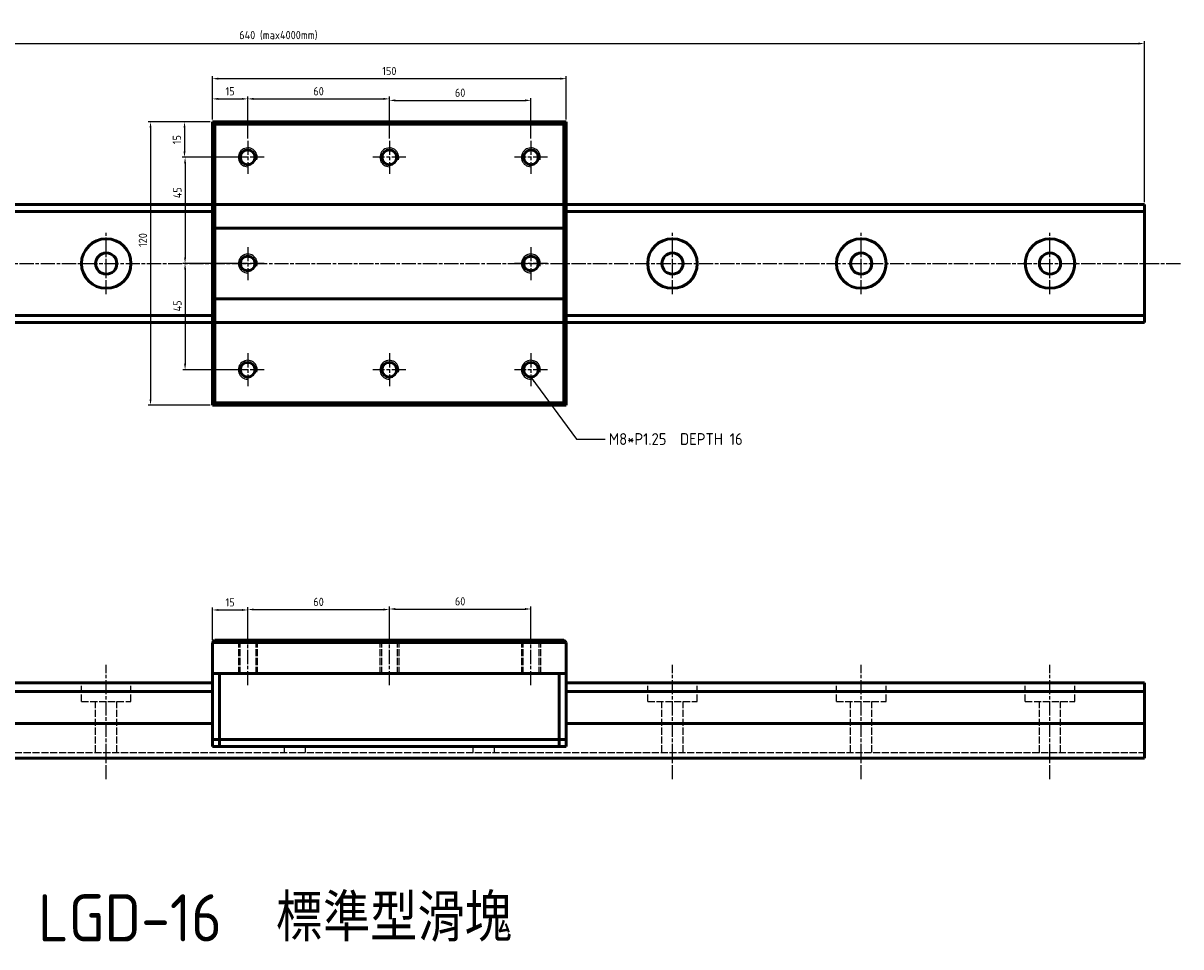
# Model space of a CAD drawing. Header units: millimetres. Extents: x 1641 to 2548, y 1640 to 2032.
# Tile 2 of 2: x 2057 to 2548, y 1640 to 2032. Entities that reach past the tile are written whole.
import ezdxf

# ---------------------------------------------------------------- set-up
doc = ezdxf.new("R2010")
doc.units = ezdxf.units.MM
for name, pattern in [('AM_ISO02W050', [7.5, 6, -1.5]), ('AM_ISO02W050x2', [3.75, 3, -0.75]), ('AM_ISO08W050', [18, 12, -1.5, 3, -1.5]), ('AM_ISO08W050x2', [9, 6, -0.75, 1.5, -0.75])]:
    doc.linetypes.add(name, pattern=pattern)
for name, color, linetype, lineweight in [('AM_0', 7, 'Continuous', 50), ('AM_3', 6, 'AM_ISO02W050', 25), ('AM_4', 3, 'Continuous', 25), ('AM_5', 3, 'Continuous', 25), ('AM_7', 4, 'AM_ISO08W050', 25), ('AM_8', 1, 'Continuous', 25)]:
    doc.layers.add(name, color=color, linetype=linetype, lineweight=lineweight)
doc.styles.add('ACISOTS', font='isocp.shx', dxfattribs={"height": 1, "bigfont": 'chineset.shx'})
doc.styles.get("Standard").update_dxf_attribs({"font": 'ISOCP.SHX', "bigfont": 'CHINESET.SHX'})
doc.dimstyles.new('AM_ISO', dxfattribs={"dimtxt": 3.5, "dimasz": 2.5, "dimexe": 1, "dimexo": 1, "dimgap": 1.5, "dimtad": 1, "dimdsep": 46, "dimtxsty": 'Standard', "dimcen": 0, "dimclrd": 256, "dimclre": 256, "dimclrt": 2, "dimadec": 0, "dimazin": 2, "dimtp": 0.1, "dimtm": 0.1, "dimtfac": 0.71, "dimtdec": 3, "dimtmove": 0, "dimatfit": 3, "dimfxl": 0, "dimlwd": -1, "dimlwe": -1, "dimarcsym": 0})
doc.dimstyles.new('AM_ISO$7', dxfattribs={"dimtxt": 5, "dimasz": 2.5, "dimexe": 1, "dimexo": 1, "dimgap": 1.5, "dimtad": 1, "dimdsep": 46, "dimtxsty": 'Standard', "dimcen": 0, "dimclrd": 256, "dimclre": 256, "dimclrt": 2, "dimadec": 0, "dimazin": 2, "dimtp": 0.1, "dimtm": 0.1, "dimtfac": 0.71, "dimtdec": 3, "dimtmove": 0, "dimatfit": 3, "dimfxl": 0, "dimlwd": -1, "dimlwe": -1, "dimarcsym": 0})

# ---------------------------------------------------------------- blocks, each defined once
blk = doc.blocks.new('*D4')
at = {"layer": 'AM_5'}
for p, q in [((1892.31, 1955.86), (1892.31, 2024.06)), ((1894.81, 2023.06), (2529.81, 2023.06)), ((2532.31, 1955.86), (2532.31, 2024.06))]:
    blk.add_line(p, q, dxfattribs=at)
for points in [[(1894.81, 2023.47), (1894.81, 2022.64), (1892.31, 2023.06)], [(2529.81, 2023.47), (2529.81, 2022.64), (2532.31, 2023.06)]]:
    blk.add_solid(points, dxfattribs=at)
at = {"layer": 'Defpoints', "color": 0}
for p in [(2532.31, 2023.06), (1892.31, 1954.86), (2532.31, 1954.86)]:
    blk.add_point(p, dxfattribs=at)
at = {"layer": 'AM_5', "color": 2, "insert": (2165.28, 2026.48), "char_height": 3.5, "attachment_point": 5}
blk.add_mtext('640 (max4000mm)', dxfattribs=at)
blk = doc.blocks.new('*D12')
at = {"layer": 'AM_5'}
for p, q in [((2137.31, 1770.22), (2137.31, 1784.07)), ((2139.81, 1783.07), (2149.81, 1783.07)), ((2152.31, 1771.22), (2152.31, 1784.07))]:
    blk.add_line(p, q, dxfattribs=at)
for points in [[(2139.81, 1783.49), (2139.81, 1782.66), (2137.31, 1783.07)], [(2149.81, 1783.49), (2149.81, 1782.66), (2152.31, 1783.07)]]:
    blk.add_solid(points, dxfattribs=at)
at = {"layer": 'Defpoints', "color": 0}
for p in [(2152.31, 1783.07), (2137.31, 1769.22), (2152.31, 1770.22)]:
    blk.add_point(p, dxfattribs=at)
at = {"layer": 'AM_5', "color": 2, "insert": (2144.81, 1786.32), "char_height": 3.5, "attachment_point": 5}
blk.add_mtext('15', dxfattribs=at)
blk = doc.blocks.new('*D13')
at = {"layer": 'AM_5'}
for p, q in [((2152.31, 1771.22), (2152.31, 1784.26)), ((2154.81, 1783.26), (2209.81, 1783.26)), ((2212.31, 1770.22), (2212.31, 1784.26))]:
    blk.add_line(p, q, dxfattribs=at)
for points in [[(2154.81, 1783.67), (2154.81, 1782.84), (2152.31, 1783.26)], [(2209.81, 1783.67), (2209.81, 1782.84), (2212.31, 1783.26)]]:
    blk.add_solid(points, dxfattribs=at)
at = {"layer": 'Defpoints', "color": 0}
for p in [(2212.31, 1783.26), (2152.31, 1770.22), (2212.31, 1769.22)]:
    blk.add_point(p, dxfattribs=at)
at = {"layer": 'AM_5', "color": 2, "insert": (2182.31, 1786.51), "char_height": 3.5, "attachment_point": 5}
blk.add_mtext('60', dxfattribs=at)
blk = doc.blocks.new('*D14')
at = {"layer": 'AM_5'}
for p, q in [((2212.31, 1771.22), (2212.31, 1784.48)), ((2214.81, 1783.48), (2269.81, 1783.48)), ((2272.31, 1771.22), (2272.31, 1784.48))]:
    blk.add_line(p, q, dxfattribs=at)
for points in [[(2214.81, 1783.9), (2214.81, 1783.06), (2212.31, 1783.48)], [(2269.81, 1783.9), (2269.81, 1783.06), (2272.31, 1783.48)]]:
    blk.add_solid(points, dxfattribs=at)
at = {"layer": 'Defpoints', "color": 0}
for p in [(2272.31, 1783.48), (2212.31, 1770.22), (2272.31, 1770.22)]:
    blk.add_point(p, dxfattribs=at)
at = {"layer": 'AM_5', "color": 2, "insert": (2242.31, 1786.73), "char_height": 3.5, "attachment_point": 5}
blk.add_mtext('60', dxfattribs=at)
blk = doc.blocks.new('*D19')
at = {"layer": 'AM_4'}
for p, q in [((2137.31, 1990.86), (2137.31, 2009.19)), ((2139.81, 2008.19), (2284.81, 2008.19)), ((2287.31, 1990.86), (2287.31, 2009.19))]:
    blk.add_line(p, q, dxfattribs=at)
for points in [[(2139.81, 2008.6), (2139.81, 2007.77), (2137.31, 2008.19)], [(2284.81, 2008.6), (2284.81, 2007.77), (2287.31, 2008.19)]]:
    blk.add_solid(points, dxfattribs=at)
at = {"layer": 'Defpoints', "color": 0}
for p in [(2287.31, 2008.19), (2137.31, 1989.86), (2287.31, 1989.86)]:
    blk.add_point(p, dxfattribs=at)
at = {"layer": 'AM_4', "color": 2, "insert": (2212.31, 2011.44), "char_height": 3.5, "attachment_point": 5}
blk.add_mtext('150', dxfattribs=at)
blk = doc.blocks.new('*D20')
at = {"layer": 'AM_4'}
for p, q in [((2137.31, 1990.86), (2137.31, 2000.61)), ((2139.81, 1999.61), (2149.81, 1999.61)), ((2152.31, 1982.86), (2152.31, 2000.61))]:
    blk.add_line(p, q, dxfattribs=at)
for points in [[(2139.81, 2000.03), (2139.81, 1999.2), (2137.31, 1999.61)], [(2149.81, 2000.03), (2149.81, 1999.2), (2152.31, 1999.61)]]:
    blk.add_solid(points, dxfattribs=at)
at = {"layer": 'Defpoints', "color": 0}
for p in [(2152.31, 1999.61), (2137.31, 1989.86), (2152.31, 1981.86)]:
    blk.add_point(p, dxfattribs=at)
at = {"layer": 'AM_4', "color": 2, "insert": (2144.81, 2002.86), "char_height": 3.5, "attachment_point": 5}
blk.add_mtext('15', dxfattribs=at)
blk = doc.blocks.new('*D21')
at = {"layer": 'AM_4'}
for p, q in [((2152.31, 1982.86), (2152.31, 2000.61)), ((2154.81, 1999.61), (2209.81, 1999.61)), ((2212.31, 1982.86), (2212.31, 2000.61))]:
    blk.add_line(p, q, dxfattribs=at)
for points in [[(2154.81, 2000.03), (2154.81, 1999.2), (2152.31, 1999.61)], [(2209.81, 2000.03), (2209.81, 1999.2), (2212.31, 1999.61)]]:
    blk.add_solid(points, dxfattribs=at)
at = {"layer": 'Defpoints', "color": 0}
for p in [(2212.31, 1999.61), (2152.31, 1981.86), (2212.31, 1981.86)]:
    blk.add_point(p, dxfattribs=at)
at = {"layer": 'AM_4', "color": 2, "insert": (2182.31, 2002.86), "char_height": 3.5, "attachment_point": 5}
blk.add_mtext('60', dxfattribs=at)
blk = doc.blocks.new('*D22')
at = {"layer": 'AM_4'}
for p, q in [((2212.31, 1982.86), (2212.31, 1999.98)), ((2214.81, 1998.98), (2269.81, 1998.98)), ((2272.31, 1982.86), (2272.31, 1999.98))]:
    blk.add_line(p, q, dxfattribs=at)
for points in [[(2214.81, 1999.4), (2214.81, 1998.56), (2212.31, 1998.98)], [(2269.81, 1999.4), (2269.81, 1998.56), (2272.31, 1998.98)]]:
    blk.add_solid(points, dxfattribs=at)
at = {"layer": 'Defpoints', "color": 0}
for p in [(2272.31, 1998.98), (2212.31, 1981.86), (2272.31, 1981.86)]:
    blk.add_point(p, dxfattribs=at)
at = {"layer": 'AM_4', "color": 2, "insert": (2242.31, 2002.23), "char_height": 3.5, "attachment_point": 5}
blk.add_mtext('60', dxfattribs=at)
blk = doc.blocks.new('*D23')
at = {"layer": 'AM_4'}
for p, q in [((2136.31, 1989.86), (2124.5, 1989.86)), ((2125.5, 1987.36), (2125.5, 1977.36)), ((2144.31, 1974.86), (2124.5, 1974.86))]:
    blk.add_line(p, q, dxfattribs=at)
for points in [[(2125.08, 1987.36), (2125.92, 1987.36), (2125.5, 1989.86)], [(2125.08, 1977.36), (2125.92, 1977.36), (2125.5, 1974.86)]]:
    blk.add_solid(points, dxfattribs=at)
at = {"layer": 'Defpoints', "color": 0}
for p in [(2137.31, 1989.86), (2125.5, 1974.86), (2145.31, 1974.86)]:
    blk.add_point(p, dxfattribs=at)
at = {"layer": 'AM_4', "color": 2, "insert": (2122.25, 1982.36), "char_height": 3.5, "attachment_point": 5, "rotation": 90}
blk.add_mtext('15', dxfattribs=at)
blk = doc.blocks.new('*D24')
at = {"layer": 'AM_4'}
for p, q in [((2151.31, 1974.86), (2124.74, 1974.86)), ((2125.74, 1972.36), (2125.74, 1932.36)), ((2151.31, 1929.86), (2124.74, 1929.86))]:
    blk.add_line(p, q, dxfattribs=at)
for points in [[(2125.32, 1972.36), (2126.15, 1972.36), (2125.74, 1974.86)], [(2125.32, 1932.36), (2126.15, 1932.36), (2125.74, 1929.86)]]:
    blk.add_solid(points, dxfattribs=at)
at = {"layer": 'Defpoints', "color": 0}
for p in [(2152.31, 1974.86), (2125.74, 1929.86), (2152.31, 1929.86)]:
    blk.add_point(p, dxfattribs=at)
at = {"layer": 'AM_4', "color": 2, "insert": (2122.49, 1959.86), "char_height": 3.5, "attachment_point": 5, "rotation": 90}
blk.add_mtext('45', dxfattribs=at)
blk = doc.blocks.new('*D25')
at = {"layer": 'AM_4'}
for p, q in [((2151.31, 1929.86), (2124.74, 1929.86)), ((2125.74, 1927.36), (2125.74, 1887.36)), ((2151.31, 1884.86), (2124.74, 1884.86))]:
    blk.add_line(p, q, dxfattribs=at)
for points in [[(2125.32, 1927.36), (2126.15, 1927.36), (2125.74, 1929.86)], [(2125.32, 1887.36), (2126.15, 1887.36), (2125.74, 1884.86)]]:
    blk.add_solid(points, dxfattribs=at)
at = {"layer": 'Defpoints', "color": 0}
for p in [(2152.31, 1929.86), (2125.74, 1884.86), (2152.31, 1884.86)]:
    blk.add_point(p, dxfattribs=at)
at = {"layer": 'AM_4', "color": 2, "insert": (2122.49, 1911.89), "char_height": 3.5, "attachment_point": 5, "rotation": 90}
blk.add_mtext('45', dxfattribs=at)
blk = doc.blocks.new('*D35')
at = {"layer": 'AM_4'}
for p, q in [((2136.31, 1989.86), (2110.09, 1989.86)), ((2111.09, 1987.36), (2111.09, 1872.36)), ((2136.31, 1869.86), (2110.09, 1869.86))]:
    blk.add_line(p, q, dxfattribs=at)
for points in [[(2110.67, 1987.36), (2111.5, 1987.36), (2111.09, 1989.86)], [(2110.67, 1872.36), (2111.5, 1872.36), (2111.09, 1869.86)]]:
    blk.add_solid(points, dxfattribs=at)
at = {"layer": 'Defpoints', "color": 0}
for p in [(2137.31, 1989.86), (2111.09, 1869.86), (2137.31, 1869.86)]:
    blk.add_point(p, dxfattribs=at)
at = {"layer": 'AM_4', "color": 2, "insert": (2107.84, 1939.79), "char_height": 3.5, "attachment_point": 5, "rotation": 90}
blk.add_mtext('120', dxfattribs=at)

msp = doc.modelspace()

# ---------------------------------------------------------------- linework, layer by layer
at = {"layer": 'AM_0'}
for p, q in [((2137.312, 1989.857), (2287.312, 1989.857)), ((2137.312, 1869.857), (2137.312, 1989.857)), ((2138.312, 1988.857), (2137.312, 1989.857)), ((2138.312, 1988.857), (2286.312, 1988.857)), ((2138.312, 1870.857), (2138.312, 1988.857)), ((2286.312, 1988.857), (2287.312, 1989.857)), ((2286.312, 1870.857), (2286.312, 1988.857)), ((2287.312, 1869.857), (2287.312, 1989.857)), ((1892.312, 1954.857), (2137.312, 1954.857)), ((2138.312, 1954.857), (2286.312, 1954.857)), ((2287.312, 1954.857), (2532.312, 1954.857)), ((2532.312, 1904.857), (2532.312, 1954.857)), ((1892.312, 1951.857), (2137.312, 1951.857)), ((2287.312, 1951.857), (2532.312, 1951.857)), ((2138.312, 1944.857), (2286.312, 1944.857)), ((2138.312, 1914.857), (2286.312, 1914.857)), ((1892.312, 1907.857), (2137.312, 1907.857)), ((1892.312, 1904.857), (2137.312, 1904.857)), ((2138.312, 1904.857), (2286.312, 1904.857)), ((2287.312, 1907.857), (2532.312, 1907.857)), ((2287.312, 1904.857), (2532.312, 1904.857)), ((2138.312, 1870.857), (2137.312, 1869.857)), ((2137.312, 1869.857), (2287.312, 1869.857)), ((2138.312, 1870.857), (2286.312, 1870.857)), ((2286.312, 1870.857), (2287.312, 1869.857)), ((2137.312, 1769.225), (2138.312, 1770.225)), ((2137.312, 1725.225), (2137.312, 1769.225)), ((2137.312, 1769.225), (2287.312, 1769.225)), ((2138.312, 1770.225), (2286.312, 1770.225)), ((2287.312, 1769.225), (2286.312, 1770.225)), ((2287.312, 1725.225), (2287.312, 1769.225)), ((1892.312, 1752.225), (2137.312, 1752.225)), ((2137.312, 1756.225), (2287.312, 1756.225)), ((2140.312, 1725.225), (2140.312, 1756.225)), ((2284.312, 1725.225), (2284.312, 1756.225)), ((2287.312, 1752.225), (2532.312, 1752.225)), ((2532.312, 1752.225), (2532.312, 1720.225)), ((1892.312, 1748.557), (2137.312, 1748.557)), ((2287.312, 1748.557), (2532.312, 1748.557)), ((1892.312, 1734.98), (2137.312, 1734.98)), ((2287.312, 1734.98), (2532.312, 1734.98)), ((2137.312, 1728.225), (2287.312, 1728.225)), ((2137.312, 1725.225), (2287.312, 1725.225)), ((2137.312, 1725.225), (2287.312, 1725.225)), ((1892.312, 1720.225), (2532.312, 1720.225))]:
    msp.add_line(p, q, dxfattribs=at)
for centre, radius in [((2152.312, 1974.857), 3.125), ((2212.312, 1974.857), 3.125), ((2272.312, 1974.857), 3.125), ((2092.312, 1929.857), 10.5), ((2332.312, 1929.857), 10.5), ((2412.312, 1929.857), 10.5), ((2492.312, 1929.857), 10.5), ((2092.312, 1929.857), 4.5), ((2332.312, 1929.857), 4.5), ((2412.312, 1929.857), 4.5), ((2492.312, 1929.857), 4.5), ((2152.312, 1929.857), 3.125), ((2272.312, 1929.857), 3.125), ((2152.312, 1884.857), 3.125), ((2212.312, 1884.857), 3.125), ((2272.312, 1884.857), 3.125)]:
    msp.add_circle(centre, radius, dxfattribs=at)
at = {"layer": 'AM_3', "linetype": 'AM_ISO02W050x2'}
for p, q in [((2148.312, 1770.225), (2148.312, 1756.225)), ((2148.937, 1770.225), (2148.937, 1756.225)), ((2155.687, 1770.225), (2155.687, 1756.225)), ((2156.312, 1770.225), (2156.312, 1756.225)), ((2208.312, 1770.225), (2208.312, 1756.225)), ((2208.937, 1770.225), (2208.937, 1756.225)), ((2215.687, 1770.225), (2215.687, 1756.225)), ((2216.312, 1770.225), (2216.312, 1756.225)), ((2268.312, 1770.225), (2268.312, 1756.225)), ((2268.937, 1770.225), (2268.937, 1756.225)), ((2275.687, 1770.225), (2275.687, 1756.225)), ((2276.312, 1770.225), (2276.312, 1756.225)), ((2081.812, 1744.225), (2081.812, 1752.225)), ((2102.812, 1744.225), (2102.812, 1752.225)), ((2321.812, 1744.225), (2321.812, 1752.225)), ((2342.812, 1744.225), (2342.812, 1752.225)), ((2401.812, 1744.225), (2401.812, 1752.225)), ((2422.812, 1744.225), (2422.812, 1752.225)), ((2481.812, 1744.225), (2481.812, 1752.225)), ((2502.812, 1744.225), (2502.812, 1752.225)), ((2081.812, 1744.225), (2102.812, 1744.225)), ((2087.812, 1722.725), (2087.812, 1744.225)), ((2096.812, 1722.725), (2096.812, 1744.225)), ((2321.812, 1744.225), (2342.812, 1744.225)), ((2327.812, 1722.725), (2327.812, 1744.225)), ((2336.812, 1722.725), (2336.812, 1744.225)), ((2401.812, 1744.225), (2422.812, 1744.225)), ((2407.812, 1722.725), (2407.812, 1744.225)), ((2416.812, 1722.725), (2416.812, 1744.225)), ((2481.812, 1744.225), (2502.812, 1744.225)), ((2487.812, 1722.725), (2487.812, 1744.225)), ((2496.812, 1722.725), (2496.812, 1744.225)), ((1892.312, 1722.725), (2532.312, 1722.725)), ((2167.812, 1722.725), (2167.812, 1725.225)), ((2176.812, 1722.725), (2176.812, 1725.225)), ((2247.812, 1722.725), (2247.812, 1725.225)), ((2256.812, 1722.725), (2256.812, 1725.225))]:
    msp.add_line(p, q, dxfattribs=at)
at = {"layer": 'AM_7', "linetype": 'AM_ISO08W050x2'}
for p, q in [((2152.312, 1981.857), (2152.312, 1967.857)), ((2212.312, 1981.857), (2212.312, 1967.857)), ((2272.312, 1981.857), (2272.312, 1967.857)), ((2159.312, 1974.857), (2145.312, 1974.857)), ((2219.312, 1974.857), (2205.312, 1974.857)), ((2279.312, 1974.857), (2265.312, 1974.857)), ((2092.312, 1916.857), (2092.312, 1942.857)), ((2332.312, 1916.857), (2332.312, 1942.857)), ((2412.312, 1916.857), (2412.312, 1942.857)), ((2492.312, 1916.857), (2492.312, 1942.857)), ((2152.312, 1936.857), (2152.312, 1922.857)), ((2272.312, 1936.857), (2272.312, 1922.857)), ((1875.566, 1929.857), (2547.771, 1929.857)), ((2159.312, 1929.857), (2145.312, 1929.857)), ((2279.312, 1929.857), (2265.312, 1929.857)), ((2152.312, 1891.857), (2152.312, 1877.857)), ((2212.312, 1891.857), (2212.312, 1877.857)), ((2272.312, 1891.857), (2272.312, 1877.857)), ((2159.312, 1884.857), (2145.312, 1884.857)), ((2219.312, 1884.857), (2205.312, 1884.857)), ((2279.312, 1884.857), (2265.312, 1884.857)), ((2152.312, 1751.176), (2152.312, 1775.877)), ((2212.312, 1751.176), (2212.312, 1775.877)), ((2272.312, 1751.176), (2272.312, 1775.877)), ((2092.312, 1711.365), (2092.312, 1759.797)), ((2332.312, 1711.365), (2332.312, 1759.797)), ((2412.312, 1711.365), (2412.312, 1759.797)), ((2492.312, 1711.365), (2492.312, 1759.797))]:
    msp.add_line(p, q, dxfattribs=at)
at = {"layer": 'AM_8'}
for centre in [(2152.312, 1974.857), (2212.312, 1974.857), (2272.312, 1974.857), (2152.312, 1929.857), (2272.312, 1929.857), (2152.312, 1884.857), (2212.312, 1884.857), (2272.312, 1884.857)]:
    msp.add_arc(centre, 4, 344.24627, 270, dxfattribs=at)

# ---------------------------------------------------------------- texts
at = {"layer": 'AM_4', "color": 2, "insert": (2305.346, 1857.992), "char_height": 5, "attachment_point": 1}
msp.add_mtext('M8*P1.25  DEPTH 16', dxfattribs=at)
at = {"layer": 'AM_4', "insert": (2063.417, 1662.635), "char_height": 20, "width": 360.69843, "attachment_point": 1, "style": 'ACISOTS'}
msp.add_mtext('LGD-16  標準型滑塊', dxfattribs=at)

# ---------------------------------------------------------------- dimensions: what is measured, and where the dimension line sits
at = {"layer": 'AM_4'}
for base, p1, p2, picture, middle in [((2287.312, 2008.188), (2137.312, 1989.857), (2287.312, 1989.857), '*D19', (2212.312, 2011.438)), ((2152.312, 1999.614), (2137.312, 1989.857), (2152.312, 1981.857), '*D20', (2144.812, 2002.864)), ((2212.312, 1999.614), (2152.312, 1981.857), (2212.312, 1981.857), '*D21', (2182.312, 2002.864)), ((2272.312, 1998.978), (2212.312, 1981.857), (2272.312, 1981.857), '*D22', (2242.312, 2002.228))]:
    dim = msp.add_linear_dim(base=base, p1=p1, p2=p2, dimstyle='AM_ISO', dxfattribs=at)
    dim.commit()
    dim.dimension.update_dxf_attribs({"geometry": picture, "text_midpoint": middle})
for base, p1, p2, picture, middle in [((2111.086, 1869.857), (2137.312, 1989.857), (2137.312, 1869.857), '*D35', (2111.086, 1939.787)), ((2125.499, 1974.857), (2137.312, 1989.857), (2145.312, 1974.857), '*D23', (2125.499, 1982.357)), ((2125.736, 1929.857), (2152.312, 1974.857), (2152.312, 1929.857), '*D24', (2125.736, 1959.86)), ((2125.736, 1884.857), (2152.312, 1929.857), (2152.312, 1884.857), '*D25', (2125.736, 1911.895))]:
    dim = msp.add_linear_dim(base=base, p1=p1, p2=p2, angle=90, dimstyle='AM_ISO', dxfattribs=at)
    dim.commit()
    dim.dimension.update_dxf_attribs({"geometry": picture, "text_midpoint": middle, "dimtype": 160})
at = {"layer": 'AM_5'}
dim = msp.add_linear_dim(base=(2532.312, 2023.055), p1=(1892.312, 1954.857), p2=(2532.312, 1954.857), text='<> (max4000mm)', dimstyle='AM_ISO', dxfattribs=at)
dim.commit()
dim.dimension.update_dxf_attribs({"geometry": '*D4', "text_midpoint": (2165.282, 2023.055), "dimtype": 160})
for base, p1, p2, picture, middle in [((2152.312, 1783.075), (2137.312, 1769.225), (2152.312, 1770.225), '*D12', (2144.812, 1786.325)), ((2212.312, 1783.257), (2152.312, 1770.225), (2212.312, 1769.225), '*D13', (2182.312, 1786.507)), ((2272.312, 1783.481), (2212.312, 1770.225), (2272.312, 1770.225), '*D14', (2242.312, 1786.731))]:
    dim = msp.add_linear_dim(base=base, p1=p1, p2=p2, dimstyle='AM_ISO', dxfattribs=at)
    dim.commit()
    dim.dimension.update_dxf_attribs({"geometry": picture, "text_midpoint": middle})

# ---------------------------------------------------------------- leaders
at = {"layer": 'AM_4', "annotation_type": 0, "has_hookline": 1, "hookline_direction": 0, "text_width": 56.748}
msp.add_leader([(2272.312, 1881.732), (2291.7, 1855.492), (2303.846, 1855.492)], dimstyle='AM_ISO$7', override={"dimgap": 1.5, "dimtad": 0}, dxfattribs=at)

doc.saveas('drawing.dxf')
